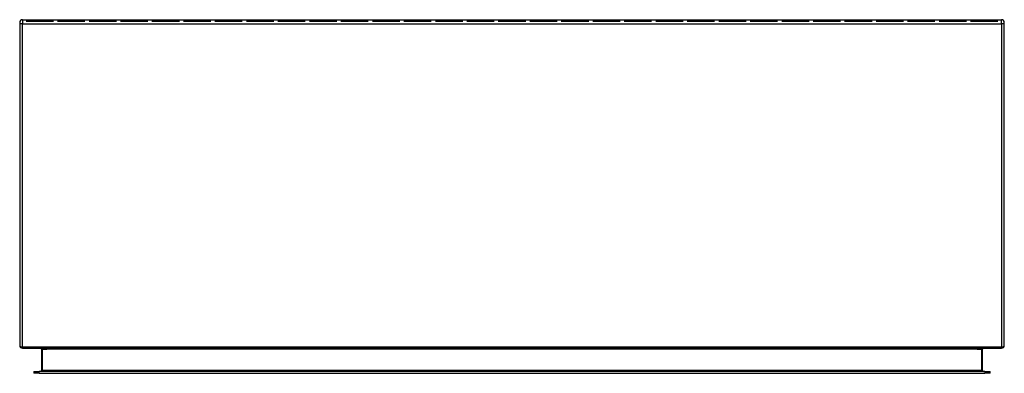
# Model space of a CAD drawing. Header units: inches. Extents: x 23.7 to 59.7, y 14.6 to 27.5.
import ezdxf

# ---------------------------------------------------------------- set-up
doc = ezdxf.new("R2010")
doc.units = ezdxf.units.IN
doc.header["$MEASUREMENT"] = 0
doc.layers.add('Visible Edges(ANSI)', color=7, linetype='Continuous', lineweight=25)
doc.layers.add('Visible Tangent Edges(ANSI)', color=7, linetype='Continuous', lineweight=25)

msp = doc.modelspace()

# ---------------------------------------------------------------- linework, layer by layer
at = {"layer": 'Visible Edges(ANSI)'}
for p, q in [((23.665, 27.389), (23.665, 15.587)), ((23.764, 27.488), (59.566, 27.488)), ((23.897, 27.438), (23.897, 27.438)), ((23.897, 27.438), (24.898, 27.438)), ((24.898, 27.438), (23.897, 27.438)), ((23.897, 27.438), (23.897, 27.438)), ((24.898, 27.438), (24.898, 27.438)), ((24.898, 27.438), (24.898, 27.438)), ((25.048, 27.438), (25.048, 27.438)), ((25.048, 27.438), (26.049, 27.438)), ((26.049, 27.438), (25.048, 27.438)), ((25.048, 27.438), (25.048, 27.438)), ((26.049, 27.438), (26.049, 27.438)), ((26.049, 27.438), (26.049, 27.438)), ((26.199, 27.438), (26.199, 27.438)), ((26.199, 27.438), (27.2, 27.438)), ((27.2, 27.438), (26.199, 27.438)), ((26.199, 27.438), (26.199, 27.438)), ((27.2, 27.438), (27.2, 27.438)), ((27.2, 27.438), (27.2, 27.438)), ((27.35, 27.438), (27.35, 27.438)), ((27.35, 27.438), (28.351, 27.438)), ((28.351, 27.438), (27.35, 27.438)), ((27.35, 27.438), (27.35, 27.438)), ((28.351, 27.438), (28.351, 27.438)), ((28.351, 27.438), (28.351, 27.438)), ((28.501, 27.438), (28.501, 27.438)), ((28.501, 27.438), (29.502, 27.438)), ((29.502, 27.438), (28.501, 27.438)), ((28.501, 27.438), (28.501, 27.438)), ((29.502, 27.438), (29.502, 27.438)), ((29.502, 27.438), (29.502, 27.438)), ((29.653, 27.438), (29.653, 27.438)), ((29.653, 27.438), (30.654, 27.438)), ((30.654, 27.438), (29.653, 27.438)), ((29.653, 27.438), (29.653, 27.438)), ((30.654, 27.438), (30.654, 27.438)), ((30.654, 27.438), (30.654, 27.438)), ((30.804, 27.438), (30.804, 27.438)), ((30.804, 27.438), (31.805, 27.438)), ((31.805, 27.438), (30.804, 27.438)), ((30.804, 27.438), (30.804, 27.438)), ((31.805, 27.438), (31.805, 27.438)), ((31.805, 27.438), (31.805, 27.438)), ((31.955, 27.438), (31.955, 27.438)), ((31.955, 27.438), (32.956, 27.438)), ((32.956, 27.438), (31.955, 27.438)), ((31.955, 27.438), (31.955, 27.438)), ((32.956, 27.438), (32.956, 27.438)), ((32.956, 27.438), (32.956, 27.438)), ((33.106, 27.438), (33.106, 27.438)), ((33.106, 27.438), (34.107, 27.438)), ((34.107, 27.438), (33.106, 27.438)), ((33.106, 27.438), (33.106, 27.438)), ((34.107, 27.438), (34.107, 27.438)), ((34.107, 27.438), (34.107, 27.438)), ((34.257, 27.438), (34.257, 27.438)), ((34.257, 27.438), (35.258, 27.438)), ((35.258, 27.438), (34.257, 27.438)), ((34.257, 27.438), (34.257, 27.438)), ((35.258, 27.438), (35.258, 27.438)), ((35.258, 27.438), (35.258, 27.438)), ((35.408, 27.438), (35.408, 27.438)), ((35.408, 27.438), (36.409, 27.438)), ((36.409, 27.438), (35.408, 27.438)), ((35.408, 27.438), (35.408, 27.438)), ((36.409, 27.438), (36.409, 27.438)), ((36.409, 27.438), (36.409, 27.438)), ((36.56, 27.438), (36.56, 27.438)), ((36.56, 27.438), (37.561, 27.438)), ((37.561, 27.438), (36.56, 27.438)), ((36.56, 27.438), (36.56, 27.438)), ((37.561, 27.438), (37.561, 27.438)), ((37.561, 27.438), (37.561, 27.438)), ((37.711, 27.438), (37.711, 27.438)), ((37.711, 27.438), (38.712, 27.438)), ((38.712, 27.438), (37.711, 27.438)), ((37.711, 27.438), (37.711, 27.438)), ((38.712, 27.438), (38.712, 27.438)), ((38.712, 27.438), (38.712, 27.438)), ((38.862, 27.438), (38.862, 27.438)), ((38.862, 27.438), (39.863, 27.438)), ((39.863, 27.438), (38.862, 27.438)), ((38.862, 27.438), (38.862, 27.438)), ((39.863, 27.438), (39.863, 27.438)), ((39.863, 27.438), (39.863, 27.438)), ((40.013, 27.438), (40.013, 27.438)), ((40.013, 27.438), (41.014, 27.438)), ((41.014, 27.438), (40.013, 27.438)), ((40.013, 27.438), (40.013, 27.438)), ((41.014, 27.438), (41.014, 27.438)), ((41.014, 27.438), (41.014, 27.438)), ((41.164, 27.438), (41.164, 27.438)), ((41.164, 27.438), (42.165, 27.438)), ((42.165, 27.438), (41.164, 27.438)), ((41.164, 27.438), (41.164, 27.438)), ((42.165, 27.438), (42.165, 27.438)), ((42.165, 27.438), (42.165, 27.438)), ((42.315, 27.438), (42.315, 27.438)), ((42.315, 27.438), (43.316, 27.438)), ((43.316, 27.438), (42.315, 27.438)), ((42.315, 27.438), (42.315, 27.438)), ((43.316, 27.438), (43.316, 27.438)), ((43.316, 27.438), (43.316, 27.438)), ((43.467, 27.438), (43.467, 27.438)), ((43.467, 27.438), (44.468, 27.438)), ((44.468, 27.438), (43.467, 27.438)), ((43.467, 27.438), (43.467, 27.438)), ((44.468, 27.438), (44.468, 27.438)), ((44.468, 27.438), (44.468, 27.438)), ((44.618, 27.438), (44.618, 27.438)), ((44.618, 27.438), (45.619, 27.438)), ((45.619, 27.438), (44.618, 27.438)), ((44.618, 27.438), (44.618, 27.438)), ((45.619, 27.438), (45.619, 27.438)), ((45.619, 27.438), (45.619, 27.438)), ((45.769, 27.438), (45.769, 27.438)), ((45.769, 27.438), (46.77, 27.438)), ((46.77, 27.438), (45.769, 27.438)), ((45.769, 27.438), (45.769, 27.438)), ((46.77, 27.438), (46.77, 27.438)), ((46.77, 27.438), (46.77, 27.438)), ((46.92, 27.438), (46.92, 27.438)), ((46.92, 27.438), (47.921, 27.438)), ((47.921, 27.438), (46.92, 27.438)), ((46.92, 27.438), (46.92, 27.438)), ((47.921, 27.438), (47.921, 27.438)), ((47.921, 27.438), (47.921, 27.438)), ((48.071, 27.438), (48.071, 27.438)), ((48.071, 27.438), (49.072, 27.438)), ((49.072, 27.438), (48.071, 27.438)), ((48.071, 27.438), (48.071, 27.438)), ((49.072, 27.438), (49.072, 27.438)), ((49.072, 27.438), (49.072, 27.438)), ((49.222, 27.438), (49.222, 27.438)), ((49.222, 27.438), (50.223, 27.438)), ((50.223, 27.438), (49.222, 27.438)), ((49.222, 27.438), (49.222, 27.438)), ((50.223, 27.438), (50.223, 27.438)), ((50.223, 27.438), (50.223, 27.438)), ((50.374, 27.438), (50.374, 27.438)), ((50.374, 27.438), (51.375, 27.438)), ((51.375, 27.438), (50.374, 27.438)), ((50.374, 27.438), (50.374, 27.438)), ((51.375, 27.438), (51.375, 27.438)), ((51.375, 27.438), (51.375, 27.438)), ((51.525, 27.438), (51.525, 27.438)), ((51.525, 27.438), (52.526, 27.438)), ((52.526, 27.438), (51.525, 27.438)), ((51.525, 27.438), (51.525, 27.438)), ((52.526, 27.438), (52.526, 27.438)), ((52.526, 27.438), (52.526, 27.438)), ((52.676, 27.438), (52.676, 27.438)), ((52.676, 27.438), (53.677, 27.438)), ((53.677, 27.438), (52.676, 27.438)), ((52.676, 27.438), (52.676, 27.438)), ((53.677, 27.438), (53.677, 27.438)), ((53.677, 27.438), (53.677, 27.438)), ((53.827, 27.438), (53.827, 27.438)), ((53.827, 27.438), (54.828, 27.438)), ((54.828, 27.438), (53.827, 27.438)), ((53.827, 27.438), (53.827, 27.438)), ((54.828, 27.438), (54.828, 27.438)), ((54.828, 27.438), (54.828, 27.438)), ((54.978, 27.438), (54.978, 27.438)), ((54.978, 27.438), (55.979, 27.438)), ((55.979, 27.438), (54.978, 27.438)), ((54.978, 27.438), (54.978, 27.438)), ((55.979, 27.438), (55.979, 27.438)), ((55.979, 27.438), (55.979, 27.438)), ((56.129, 27.438), (56.129, 27.438)), ((56.129, 27.438), (57.13, 27.438)), ((57.13, 27.438), (56.129, 27.438)), ((56.129, 27.438), (56.129, 27.438)), ((57.13, 27.438), (57.13, 27.438)), ((57.13, 27.438), (57.13, 27.438)), ((57.28, 27.438), (57.28, 27.438)), ((57.28, 27.438), (58.282, 27.438)), ((58.282, 27.438), (57.28, 27.438)), ((57.28, 27.438), (57.28, 27.438)), ((58.282, 27.438), (58.282, 27.438)), ((58.282, 27.438), (58.282, 27.438)), ((58.432, 27.438), (58.432, 27.438)), ((58.432, 27.438), (59.433, 27.438)), ((59.433, 27.438), (58.432, 27.438)), ((58.432, 27.438), (58.432, 27.438)), ((59.433, 27.438), (59.433, 27.438)), ((59.433, 27.438), (59.433, 27.438)), ((59.665, 15.587), (59.665, 27.389)), ((23.764, 15.488), (59.566, 15.488)), ((24.463, 15.457), (24.463, 14.671)), ((58.867, 14.671), (58.867, 15.457)), ((24.177, 14.64), (24.373, 14.64)), ((24.177, 14.64), (24.177, 14.572)), ((24.373, 14.572), (24.177, 14.572)), ((58.956, 14.64), (24.373, 14.64)), ((24.373, 14.572), (58.956, 14.572)), ((58.956, 14.64), (59.153, 14.64)), ((59.153, 14.572), (58.956, 14.572)), ((59.153, 14.572), (59.153, 14.64))]:
    msp.add_line(p, q, dxfattribs=at)
for centre, radius, start, end in [((23.764, 27.389), 0.099, 90, 180), ((59.566, 27.389), 0.099, 0, 90), ((23.764, 15.587), 0.099, 180, 270), ((24.432, 15.457), 0.031, 0, 90), ((58.898, 15.457), 0.031, 90, 180), ((59.566, 15.587), 0.099, 270, 0), ((24.432, 14.671), 0.031, 270, 0), ((58.898, 14.671), 0.031, 180, 270)]:
    msp.add_arc(centre, radius, start, end, dxfattribs=at)
at = {"layer": 'Visible Tangent Edges(ANSI)'}
for p, q in [((23.764, 27.488), (23.764, 27.339)), ((59.566, 27.339), (59.566, 27.488)), ((23.764, 15.537), (23.764, 27.339)), ((23.764, 27.339), (59.566, 27.339)), ((59.566, 27.339), (59.566, 15.537)), ((23.764, 15.537), (59.566, 15.537)), ((23.764, 15.537), (23.764, 15.488)), ((59.566, 15.488), (59.566, 15.537)), ((24.494, 15.457), (24.463, 15.457)), ((24.494, 14.671), (24.494, 15.457)), ((24.494, 15.457), (24.663, 15.457)), ((58.667, 15.457), (24.663, 15.457)), ((58.667, 15.457), (58.836, 15.457)), ((58.836, 15.457), (58.867, 15.457)), ((58.836, 15.457), (58.836, 14.671)), ((24.373, 14.572), (24.373, 14.64)), ((24.463, 14.671), (24.494, 14.671)), ((24.494, 14.671), (24.494, 14.64)), ((58.836, 14.671), (24.494, 14.671)), ((58.836, 14.671), (58.867, 14.671)), ((58.836, 14.64), (58.836, 14.671)), ((58.956, 14.64), (58.956, 14.572))]:
    msp.add_line(p, q, dxfattribs=at)
for centre, major_axis, start_param, end_param in [((23.764, 27.389), (-0.099, 0), 0, 1.570796), ((59.566, 27.389), (0.099, 0), 4.712389, 6.283185), ((23.764, 15.587), (-0.099, 0), 0, 1.570796), ((24.432, 15.457), (0.062, 0), 0, 1.570796), ((58.898, 15.457), (-0.062, 0), 4.712389, 6.283185), ((59.566, 15.587), (0.099, 0), 4.712389, 6.283185)]:
    msp.add_ellipse(centre, major_axis=major_axis, ratio=0.5, start_param=start_param, end_param=end_param, dxfattribs=at)

doc.saveas('drawing.dxf')
